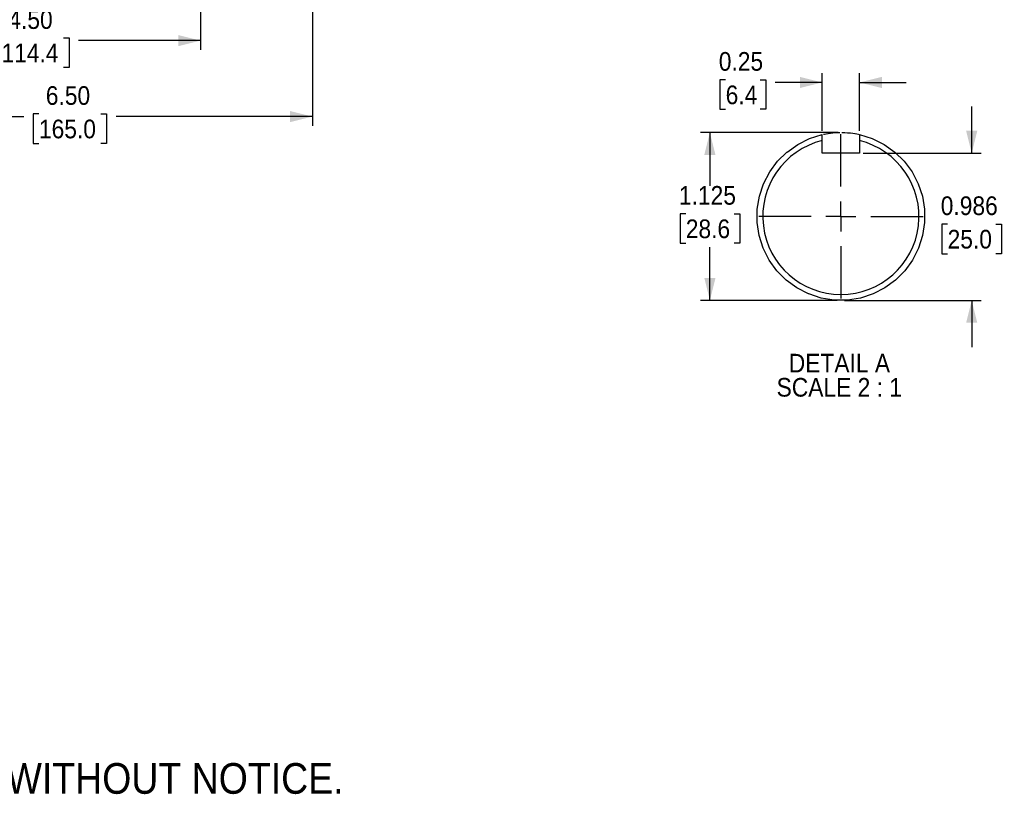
# Model space of a CAD drawing. Header units: inches. Extents: x 0.7 to 44, y 0 to 25.
# Tile 4 of 16: x 14.7 to 27.9, y 1.9 to 12.3. Entities that reach past the tile are written whole.
import ezdxf

# ---------------------------------------------------------------- set-up
doc = ezdxf.new("R2010")
doc.units = ezdxf.units.IN
doc.header["$MEASUREMENT"] = 0
doc.linetypes.add('SLD-Center', pattern=[1.45, 0.7, -0.25, 0.25, -0.25])
doc.linetypes.add('SLD-Solid', pattern=[0])
doc.layers.add('CENTER', color=40, linetype='SLD-Center')
doc.layers.add('DIMENSIONS', color=140, linetype='SLD-Solid', lineweight=25)
doc.layers.add('TEXT', color=140, linetype='SLD-Solid', lineweight=25)
doc.styles.add('SLDTEXTSTYLE0', font='GOTHIC.TTF', dxfattribs={"width": 0.913})
doc.dimstyles.new('SLDDIMSTYLE1', dxfattribs={"dimtxt": 0.25, "dimasz": 0.3, "dimexe": 0, "dimexo": 0.0625, "dimgap": 0.0625, "dimtad": 0, "dimtih": 1, "dimtoh": 1, "dimrnd": 1e-09, "dimzin": 4, "dimdsep": 46, "dimtxsty": 'SLDTEXTSTYLE0', "dimsah": 1, "dimcen": 0.09, "dimadec": 0, "dimazin": 1, "dimtfac": 1, "dimtofl": 0, "dimtmove": 0, "dimatfit": 3, "dimfxl": 0, "dimfrac": 2, "dimtolj": 1, "dimtzin": 12, "dimarcsym": 0})
doc.dimstyles.new('SLDDIMSTYLE6', dxfattribs={"dimtxt": 0.25, "dimasz": 0.3, "dimexe": 0, "dimexo": 0.0625, "dimgap": 0.0625, "dimtad": 0, "dimtih": 1, "dimtoh": 1, "dimlfac": 0.5, "dimrnd": 1e-09, "dimdsep": 46, "dimtxsty": 'SLDTEXTSTYLE0', "dimsah": 1, "dimcen": 0.09, "dimadec": 0, "dimazin": 2, "dimtfac": 1, "dimtmove": 0, "dimatfit": 0, "dimfxl": 0, "dimfrac": 2, "dimtolj": 1, "dimtzin": 12, "dimarcsym": 0})
doc.dimstyles.new('SLDDIMSTYLE7', dxfattribs={"dimtxt": 0.25, "dimasz": 0.3, "dimexe": 0, "dimexo": 0.0625, "dimgap": 0.0625, "dimtad": 0, "dimtih": 1, "dimtoh": 1, "dimdec": 3, "dimlfac": 0.5, "dimrnd": 1e-09, "dimdsep": 46, "dimtxsty": 'SLDTEXTSTYLE0', "dimsah": 1, "dimcen": 0.09, "dimadec": 0, "dimazin": 2, "dimtfac": 1, "dimtdec": 3, "dimtmove": 0, "dimatfit": 0, "dimfxl": 0, "dimfrac": 2, "dimtolj": 1, "dimtzin": 12, "dimarcsym": 0})
doc.dimstyles.new('SLDDIMSTYLE8', dxfattribs={"dimtxt": 0.25, "dimasz": 0.3, "dimexe": 0, "dimexo": 0.0625, "dimgap": 0.0625, "dimtad": 0, "dimtih": 1, "dimtoh": 1, "dimdec": 3, "dimlfac": 0.5, "dimrnd": 1e-09, "dimzin": 12, "dimdsep": 46, "dimtxsty": 'SLDTEXTSTYLE0', "dimsah": 1, "dimcen": 0.09, "dimadec": 0, "dimazin": 3, "dimtfac": 1, "dimtdec": 3, "dimtofl": 0, "dimtmove": 0, "dimatfit": 3, "dimfxl": 0, "dimfrac": 2, "dimtolj": 1, "dimtzin": 12, "dimarcsym": 0})

# ---------------------------------------------------------------- blocks, each defined once
blk = doc.blocks.new('SW_NOTE_0')
at = {"layer": 'TEXT', "color": 0, "insert": (0, -0.538), "char_height": 0.411, "attachment_point": 1, "style": 'SLDTEXTSTYLE0'}
blk.add_mtext('  1. DIMENSIONS CAN BE CHANGED BY MANUFACTURER WITHOUT NOTICE.', dxfattribs=at)
blk = doc.blocks.new('_D_2')
at = {"layer": 'DIMENSIONS'}
for p, q in [((12.66, 13.443), (12.66, 11.865)), ((17.164, 13.443), (17.164, 12.988)), ((17.164, 12.738), (17.164, 11.865)), ((14.496, 12.027), (14.42, 12.027)), ((14.42, 12.027), (14.42, 11.63)), ((15.327, 12.027), (15.404, 12.027)), ((15.404, 12.027), (15.404, 11.63)), ((12.66, 11.99), (14.293, 11.99)), ((17.164, 11.99), (15.53, 11.99)), ((14.42, 11.63), (14.496, 11.63)), ((15.404, 11.63), (15.327, 11.63))]:
    blk.add_line(p, q, dxfattribs=at)
for points in [[(12.66, 11.99), (12.96, 11.915), (12.96, 12.065)], [(17.164, 11.99), (16.864, 12.065), (16.864, 11.915)]]:
    blk.add_solid(points, dxfattribs=at)
at = {"layer": 'DIMENSIONS', "char_height": 0.25, "attachment_point": 1, "style": 'SLDTEXTSTYLE0'}
for s, insert in [('4.50', (14.588, 12.397)), ('114.4', (14.496, 11.95))]:
    blk.add_mtext(s, dxfattribs=dict(at, insert=insert))
blk = doc.blocks.new('_D_9')
at = {"layer": 'DIMENSIONS'}
for p, q in [((12.166, 13.443), (12.166, 12.988)), ((18.662, 13.443), (18.662, 12.988)), ((12.166, 12.738), (12.166, 10.848)), ((18.662, 12.738), (18.662, 10.848)), ((12.166, 10.973), (14.795, 10.973)), ((14.998, 11.01), (14.922, 11.01)), ((14.922, 11.01), (14.922, 10.613)), ((15.829, 11.01), (15.905, 11.01)), ((15.905, 11.01), (15.905, 10.613)), ((18.662, 10.973), (16.032, 10.973)), ((14.922, 10.613), (14.998, 10.613)), ((15.905, 10.613), (15.829, 10.613))]:
    blk.add_line(p, q, dxfattribs=at)
for points in [[(12.166, 10.973), (12.466, 10.898), (12.466, 11.048)], [(18.662, 10.973), (18.362, 11.048), (18.362, 10.898)]]:
    blk.add_solid(points, dxfattribs=at)
at = {"layer": 'DIMENSIONS', "char_height": 0.25, "attachment_point": 1, "style": 'SLDTEXTSTYLE0'}
for s, insert in [('6.50', (15.09, 11.38)), ('165.0', (14.998, 10.932))]:
    blk.add_mtext(s, dxfattribs=dict(at, insert=insert))
blk = doc.blocks.new('_D_20')
at = {"layer": 'DIMENSIONS'}
for p, q in [((25.493, 10.782), (25.493, 11.555)), ((25.993, 10.782), (25.993, 11.555)), ((24.199, 11.467), (24.123, 11.467)), ((24.123, 11.467), (24.123, 11.07)), ((24.661, 11.467), (24.737, 11.467)), ((24.737, 11.467), (24.737, 11.07)), ((25.493, 11.43), (24.864, 11.43)), ((25.993, 11.43), (26.618, 11.43)), ((24.123, 11.07), (24.199, 11.07)), ((24.737, 11.07), (24.661, 11.07))]:
    blk.add_line(p, q, dxfattribs=at)
for points in [[(25.493, 11.43), (25.193, 11.505), (25.193, 11.355)], [(25.993, 11.43), (26.293, 11.355), (26.293, 11.505)]]:
    blk.add_solid(points, dxfattribs=at)
at = {"layer": 'DIMENSIONS', "char_height": 0.25, "attachment_point": 1, "style": 'SLDTEXTSTYLE0'}
for s, insert in [('0.25', (24.107, 11.837)), ('6.4', (24.199, 11.389))]:
    blk.add_mtext(s, dxfattribs=dict(at, insert=insert))
blk = doc.blocks.new('_D_21')
at = {"layer": 'DIMENSIONS'}
for p, q in [((27.496, 10.483), (27.496, 11.108)), ((26.043, 10.483), (27.621, 10.483)), ((27.173, 9.534), (27.097, 9.534)), ((27.097, 9.534), (27.097, 9.137)), ((27.82, 9.534), (27.896, 9.534)), ((27.896, 9.534), (27.896, 9.137)), ((27.097, 9.137), (27.173, 9.137)), ((27.896, 9.137), (27.82, 9.137)), ((25.793, 8.511), (27.621, 8.511)), ((27.496, 8.511), (27.496, 7.886))]:
    blk.add_line(p, q, dxfattribs=at)
for points in [[(27.496, 10.483), (27.571, 10.783), (27.421, 10.783)], [(27.496, 8.511), (27.421, 8.211), (27.571, 8.211)]]:
    blk.add_solid(points, dxfattribs=at)
at = {"layer": 'DIMENSIONS', "char_height": 0.25, "attachment_point": 1, "style": 'SLDTEXTSTYLE0'}
for s, insert in [('0.986', (27.081, 9.904)), ('25.0', (27.173, 9.456))]:
    blk.add_mtext(s, dxfattribs=dict(at, insert=insert))
blk = doc.blocks.new('_D_22')
at = {"layer": 'DIMENSIONS'}
for p, q in [((25.707, 10.76), (23.863, 10.76)), ((23.988, 10.76), (23.988, 10.047)), ((23.665, 9.672), (23.589, 9.672)), ((23.589, 9.672), (23.589, 9.276)), ((24.312, 9.672), (24.388, 9.672)), ((24.388, 9.672), (24.388, 9.276)), ((23.589, 9.276), (23.665, 9.276)), ((24.388, 9.276), (24.312, 9.276)), ((23.988, 8.511), (23.988, 9.225)), ((25.693, 8.511), (23.863, 8.511))]:
    blk.add_line(p, q, dxfattribs=at)
for points in [[(23.988, 10.76), (23.913, 10.46), (24.063, 10.46)], [(23.988, 8.511), (24.063, 8.811), (23.913, 8.811)]]:
    blk.add_solid(points, dxfattribs=at)
at = {"layer": 'DIMENSIONS', "char_height": 0.25, "attachment_point": 1, "style": 'SLDTEXTSTYLE0'}
for s, insert in [('1.125', (23.573, 10.043)), ('28.6', (23.665, 9.595))]:
    blk.add_mtext(s, dxfattribs=dict(at, insert=insert))
blk = doc.blocks.new('SW_NOTE_3')
at = {"layer": 'TEXT', "color": 0, "char_height": 0.25, "attachment_point": 2, "style": 'SLDTEXTSTYLE0'}
for s, insert in [('DETAIL A', (0.672, 0.319)), ('SCALE 2 : 1', (0.67, -0.004))]:
    blk.add_mtext(s, dxfattribs=dict(at, insert=insert))
blk = doc.blocks.new('SW_CENTERMARKSYMBOL_1')
at = {"layer": 'CENTER', "color": 0}
for p, q in [((0, 0.4), (0, 1.125)), ((0, 0), (0, 0.2)), ((-0.4, 0), (-1.125, 0)), ((0, 0), (-0.2, 0)), ((0, 0), (0, -0.2)), ((0, 0), (0.2, 0)), ((0.4, 0), (1.125, 0)), ((0, -0.4), (0, -1.125))]:
    blk.add_line(p, q, dxfattribs=at)

msp = doc.modelspace()

# ---------------------------------------------------------------- linework, layer by layer
for p, q in [((25.3242, 10.6796), (25.493, 10.7324)), ((25.4932, 10.6515), (25.4932, 10.7324)), ((25.5081, 10.7357), (25.5196, 10.7381)), ((25.5229, 10.7388), (25.5419, 10.7424)), ((25.5443, 10.7428), (25.5686, 10.7469)), ((25.5706, 10.7472), (25.6006, 10.7515)), ((25.6023, 10.7517), (25.6356, 10.7554)), ((25.6371, 10.7555), (25.6744, 10.7584)), ((25.6762, 10.7585), (25.7008, 10.7597)), ((25.7029, 10.7598), (25.7283, 10.7604)), ((25.7577, 10.7604), (25.7949, 10.7593)), ((25.7964, 10.7593), (25.8335, 10.7569)), ((25.8351, 10.7568), (25.8688, 10.7535)), ((25.8705, 10.7533), (25.9019, 10.7493)), ((25.9038, 10.749), (25.9305, 10.7448)), ((25.9326, 10.7445), (25.9548, 10.7404)), ((25.9576, 10.7399), (25.9728, 10.7368)), ((25.9771, 10.7359), (25.9843, 10.7344)), ((25.9932, 10.7324), (25.9932, 10.6515)), ((25.9933, 10.7324), (26.1621, 10.6796)), ((25.0211, 10.4981), (25.1652, 10.6007)), ((25.1655, 10.6008), (25.3239, 10.6795)), ((25.4932, 10.4826), (25.4932, 10.6515)), ((25.9932, 10.6515), (25.9932, 10.4826)), ((26.1624, 10.6795), (26.3209, 10.6008)), ((26.3212, 10.6007), (26.4653, 10.4981)), ((24.8946, 10.374), (25.0208, 10.4979)), ((25.9932, 10.4826), (25.4932, 10.4826)), ((26.4655, 10.4979), (26.5918, 10.374)), ((24.7892, 10.2316), (24.8944, 10.3738)), ((26.592, 10.3738), (26.6972, 10.2316)), ((24.7074, 10.0744), (24.789, 10.2313)), ((26.6973, 10.2313), (26.7789, 10.0744)), ((24.6514, 9.9063), (24.7073, 10.0741)), ((26.779, 10.0741), (26.8349, 9.9063)), ((24.6225, 9.7315), (24.6513, 9.906)), ((26.835, 9.906), (26.8639, 9.7315)), ((24.6213, 9.5543), (24.6224, 9.7311)), ((26.8639, 9.7311), (26.865, 9.5543)), ((24.6481, 9.3791), (24.6214, 9.5539)), ((26.865, 9.5539), (26.8383, 9.3791)), ((24.7019, 9.2103), (24.6481, 9.3788)), ((26.8382, 9.3788), (26.7844, 9.2103)), ((24.7817, 9.052), (24.7021, 9.21)), ((26.7843, 9.21), (26.7047, 9.052)), ((24.8853, 8.9083), (24.7818, 9.0518)), ((26.7045, 9.0518), (26.6011, 8.9083)), ((25.0102, 8.7826), (24.8855, 8.908)), ((26.6009, 8.908), (26.4762, 8.7826)), ((25.1533, 8.6781), (25.0104, 8.7824)), ((26.4759, 8.7824), (26.3331, 8.6781)), ((25.311, 8.5973), (25.1535, 8.6779)), ((25.4794, 8.5423), (25.3113, 8.5972)), ((26.1751, 8.5972), (26.0069, 8.5423)), ((26.3328, 8.6779), (26.1754, 8.5973)), ((25.6544, 8.5145), (25.4797, 8.5422)), ((25.8316, 8.5144), (25.6547, 8.5144)), ((26.0066, 8.5422), (25.8319, 8.5145))]:
    msp.add_line(p, q)
msp.add_arc((25.7432, 9.6357), 1.0461, 103.82702, 76.17298)

# ---------------------------------------------------------------- block references
at = {"layer": 'CENTER'}
msp.add_blockref('SW_CENTERMARKSYMBOL_1', (25.7432, 9.6357), dxfattribs=at)
at = {"layer": 'TEXT'}
for name, p in [('SW_NOTE_3', (25.0515, 7.4766)), ('SW_NOTE_0', (0.5957, 2.8528))]:
    msp.add_blockref(name, p, dxfattribs=at)

# ---------------------------------------------------------------- dimensions: what is measured, and where the dimension line sits
at = {"layer": 'DIMENSIONS'}
for base, p1, p2, dimstyle, picture, middle in [((18.6617, 10.973), (12.1657, 13.4927), (18.6617, 13.4927), 'SLDDIMSTYLE1', '_D_9', (15.4137, 10.973)), ((25.9932, 11.4297), (25.4932, 10.7324), (25.9932, 10.7324), 'SLDDIMSTYLE6', '_D_20', (24.4301, 11.4297))]:
    dim = msp.add_linear_dim(base=base, p1=p1, p2=p2, dimstyle=dimstyle, dxfattribs=at)
    dim.commit()
    dim.dimension.update_dxf_attribs({"geometry": picture, "text_midpoint": middle, "dimtype": 160})
for base, p1, p2, angle, dimstyle, picture, middle in [((12.6598, 11.9903), (17.1637, 13.4927), (12.6598, 13.4927), 0, 'SLDDIMSTYLE1', '_D_2', (14.9117, 11.9903)), ((27.4963, 10.4826), (25.7432, 8.5109), (25.9932, 10.4826), 90, 'SLDDIMSTYLE7', '_D_21', (27.4963, 9.4968)), ((23.9885, 8.5109), (25.7569, 10.7605), (25.7432, 8.5109), 90, 'SLDDIMSTYLE8', '_D_22', (23.9885, 9.6357))]:
    dim = msp.add_linear_dim(base=base, p1=p1, p2=p2, angle=angle, dimstyle=dimstyle, dxfattribs=at)
    dim.commit()
    dim.dimension.update_dxf_attribs({"geometry": picture, "text_midpoint": middle, "dimtype": 160})

doc.saveas('drawing.dxf')
